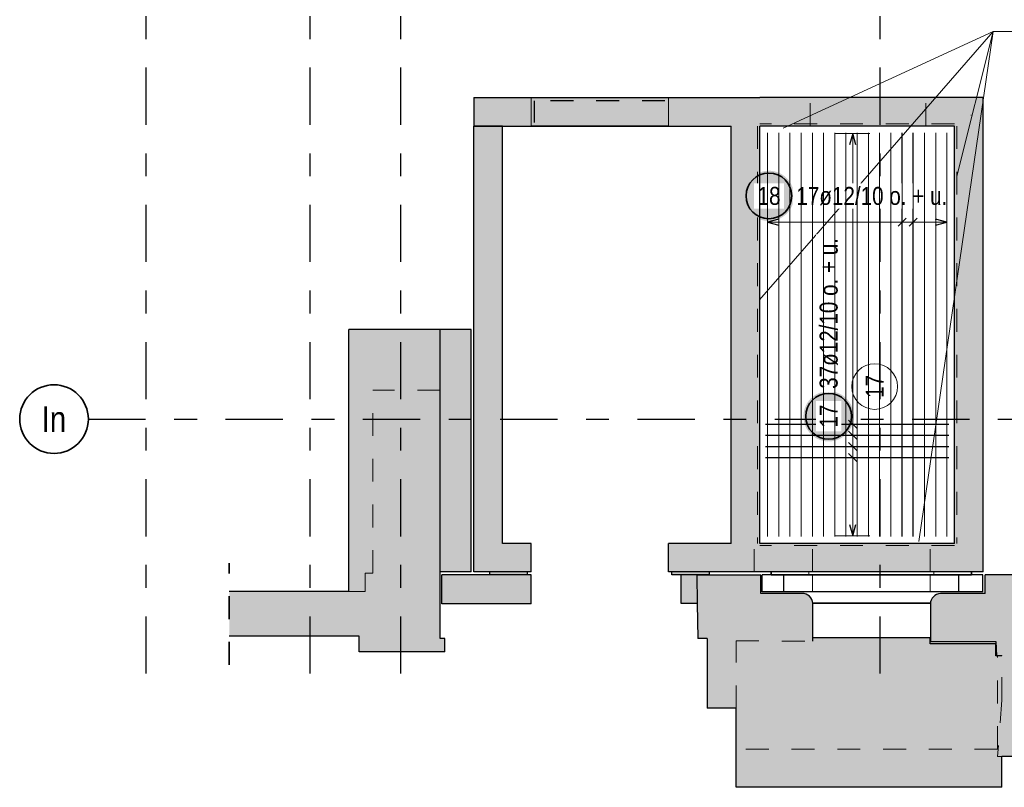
# Model space of a CAD drawing. Header units: millimetres. Extents: x -2.7 to 34.1, y -3.5 to 21.
# Tile 14 of 62: x 1.3 to 5.6, y 5.6 to 9. Entities that reach past the tile are written whole.
import ezdxf
from ezdxf.enums import TextEntityAlignment as Align

# ---------------------------------------------------------------- set-up
doc = ezdxf.new("R2010")
doc.units = ezdxf.units.MM
doc.linetypes.add('DASHDOTX2', pattern=[2, 1, -0.5, 0, -0.5])
doc.linetypes.add('HIDDEN', pattern=[0.375, 0.25, -0.125])
doc.layers.add('Achsen', color=7, linetype='Continuous', lineweight=20)
doc.layers.add('Schnittlinien', color=7, linetype='Continuous', lineweight=20)
doc.styles.add('Arial Narrow', font='ARIALN.TTF')

msp = doc.modelspace()

# ---------------------------------------------------------------- hatches: boundary and pattern name
at = {"lineweight": 25, "true_color": 0xcef2bf}
for points in [[(3.319617, 8.618062), (4.569619, 8.618089), (4.444619, 8.493086), (3.31962, 8.493062)], [(4.569619, 8.618089), (4.569619, 6.668059), (4.444619, 6.668059), (4.444619, 8.493086)], [(5.419622, 8.618062), (5.419622, 8.493062), (4.569619, 8.493062), (4.569619, 8.618062)], [(5.544622, 8.618062), (5.544622, 6.543059), (5.419622, 6.543057), (5.419622, 8.618062)], [(3.44462, 6.668059), (3.31962, 6.543059), (3.31962, 8.493062), (3.44462, 8.493062)], [(3.569399, 6.668059), (3.569399, 6.543059), (3.31962, 6.543059), (3.44462, 6.668059)], [(5.419622, 6.668059), (5.419622, 6.543057), (4.169399, 6.543059), (4.169399, 6.668059)]]:
    msp.add_hatch(color=254, dxfattribs=at).paths.add_polyline_path(points)
at = {"lineweight": 25, "true_color": 0xffffff}
for points in [[(4.718808, 8.187414), (4.718741, 8.191252), (4.71854, 8.195087), (4.718205, 8.198912), (4.717738, 8.202723), (4.717137, 8.206515), (4.716404, 8.210284), (4.715541, 8.214025), (4.714547, 8.217734), (4.713424, 8.221405), (4.712174, 8.225036), (4.710798, 8.22862), (4.709298, 8.232155), (4.707675, 8.235634), (4.705932, 8.239055), (4.704071, 8.242414), (4.702093, 8.245705), (4.700002, 8.248925), (4.6978, 8.25207), (4.695489, 8.255136), (4.693073, 8.25812), (4.690554, 8.261018), (4.687935, 8.263826), (4.685221, 8.266541), (4.682412, 8.269159), (4.679515, 8.271678), (4.676531, 8.274095), (4.673464, 8.276405), (4.670319, 8.278608), (4.667099, 8.280699), (4.663808, 8.282676), (4.66045, 8.284538), (4.657029, 8.286281), (4.653549, 8.287904), (4.650015, 8.289404), (4.64643, 8.29078), (4.6428, 8.29203), (4.639128, 8.293152), (4.635419, 8.294146), (4.631678, 8.29501), (4.627909, 8.295742), (4.624117, 8.296343), (4.620306, 8.296811), (4.616481, 8.297146), (4.612647, 8.297347), (4.608808, 8.297414), (4.604969, 8.297347), (4.601135, 8.297146), (4.59731, 8.296811), (4.593499, 8.296343), (4.589707, 8.295742), (4.585938, 8.29501), (4.582197, 8.294146), (4.578488, 8.293152), (4.574816, 8.29203), (4.571186, 8.29078), (4.567601, 8.289404), (4.564067, 8.287904), (4.560587, 8.286281), (4.557166, 8.284538), (4.553808, 8.282676), (4.550517, 8.280699), (4.547297, 8.278608), (4.544152, 8.276405), (4.541085, 8.274095), (4.538101, 8.271678), (4.535204, 8.269159), (4.532396, 8.266541), (4.529681, 8.263826), (4.527062, 8.261018), (4.524543, 8.25812), (4.522127, 8.255136), (4.519816, 8.25207), (4.517614, 8.248925), (4.515523, 8.245705), (4.513545, 8.242414), (4.511684, 8.239055), (4.509941, 8.235634), (4.508318, 8.232155), (4.506818, 8.22862), (4.505442, 8.225036), (4.504192, 8.221405), (4.503069, 8.217734), (4.502076, 8.214025), (4.501212, 8.210284), (4.500479, 8.206515), (4.499879, 8.202723), (4.499411, 8.198912), (4.499076, 8.195087), (4.498875, 8.191252), (4.498808, 8.187414), (4.498875, 8.183575), (4.499076, 8.17974), (4.499411, 8.175915), (4.499879, 8.172105), (4.500479, 8.168312), (4.501212, 8.164543), (4.502076, 8.160802), (4.503069, 8.157093), (4.504192, 8.153422), (4.505442, 8.149791), (4.506818, 8.146207), (4.508318, 8.142673), (4.509941, 8.139193), (4.511684, 8.135772), (4.513545, 8.132414), (4.515523, 8.129122), (4.517614, 8.125902), (4.519816, 8.122757), (4.522127, 8.119691), (4.524543, 8.116707), (4.527062, 8.113809), (4.529681, 8.111001), (4.532396, 8.108286), (4.535204, 8.105668), (4.538101, 8.103149), (4.541085, 8.100732), (4.544152, 8.098422), (4.547297, 8.096219), (4.550517, 8.094128), (4.553808, 8.092151), (4.557166, 8.090289), (4.560587, 8.088546), (4.564067, 8.086924), (4.567601, 8.085423), (4.571186, 8.084047), (4.574816, 8.082797), (4.578488, 8.081675), (4.582197, 8.080681), (4.585938, 8.079817), (4.589707, 8.079085), (4.593499, 8.078484), (4.59731, 8.078016), (4.601135, 8.077681), (4.604969, 8.077481), (4.608808, 8.077414), (4.612647, 8.077481), (4.616481, 8.077681), (4.620306, 8.078016), (4.624117, 8.078484), (4.627909, 8.079085), (4.631678, 8.079817), (4.635419, 8.080681), (4.639128, 8.081675), (4.6428, 8.082797), (4.64643, 8.084047), (4.650015, 8.085423), (4.653549, 8.086924), (4.657029, 8.088546), (4.66045, 8.090289), (4.663808, 8.092151), (4.667099, 8.094128), (4.670319, 8.096219), (4.673464, 8.098422), (4.676531, 8.100732), (4.679515, 8.103149), (4.682412, 8.105668), (4.685221, 8.108286), (4.687935, 8.111001), (4.690554, 8.113809), (4.693073, 8.116707), (4.695489, 8.119691), (4.6978, 8.122757), (4.700002, 8.125902), (4.702093, 8.129122), (4.704071, 8.132414), (4.705932, 8.135772), (4.707675, 8.139193), (4.709298, 8.142673), (4.710798, 8.146207), (4.712174, 8.149791), (4.713424, 8.153422), (4.714547, 8.157093), (4.715541, 8.160802), (4.716404, 8.164543), (4.717137, 8.168312), (4.717738, 8.172105), (4.718205, 8.175915), (4.71854, 8.17974)], [(4.979795, 7.223668), (4.979728, 7.227506), (4.979527, 7.231341), (4.979193, 7.235166), (4.978725, 7.238977), (4.978124, 7.242769), (4.977391, 7.246538), (4.976528, 7.250279), (4.975534, 7.253988), (4.974411, 7.257659), (4.973161, 7.26129), (4.971785, 7.264874), (4.970285, 7.268409), (4.968663, 7.271888), (4.966919, 7.275309), (4.965058, 7.278668), (4.963081, 7.281959), (4.960989, 7.285179), (4.958787, 7.288324), (4.956476, 7.29139), (4.95406, 7.294374), (4.951541, 7.297272), (4.948923, 7.30008), (4.946208, 7.302795), (4.9434, 7.305413), (4.940502, 7.307932), (4.937518, 7.310349), (4.934452, 7.312659), (4.931306, 7.314862), (4.928086, 7.316953), (4.924795, 7.31893), (4.921437, 7.320792), (4.918016, 7.322535), (4.914536, 7.324158), (4.911002, 7.325658), (4.907417, 7.327034), (4.903787, 7.328284), (4.900115, 7.329406), (4.896407, 7.3304), (4.892666, 7.331264), (4.888897, 7.331996), (4.885104, 7.332597), (4.881293, 7.333065), (4.877468, 7.3334), (4.873634, 7.3336), (4.869795, 7.333668), (4.865956, 7.3336), (4.862122, 7.3334), (4.858297, 7.333065), (4.854486, 7.332597), (4.850694, 7.331996), (4.846925, 7.331264), (4.843184, 7.3304), (4.839475, 7.329406), (4.835803, 7.328284), (4.832173, 7.327034), (4.828589, 7.325658), (4.825054, 7.324158), (4.821574, 7.322535), (4.818153, 7.320792), (4.814795, 7.31893), (4.811504, 7.316953), (4.808284, 7.314862), (4.805139, 7.312659), (4.802072, 7.310349), (4.799089, 7.307932), (4.796191, 7.305413), (4.793383, 7.302795), (4.790668, 7.30008), (4.788049, 7.297272), (4.78553, 7.294374), (4.783114, 7.29139), (4.780803, 7.288324), (4.778601, 7.285179), (4.77651, 7.281959), (4.774532, 7.278668), (4.772671, 7.275309), (4.770928, 7.271888), (4.769305, 7.268409), (4.767805, 7.264874), (4.766429, 7.26129), (4.765179, 7.257659), (4.764056, 7.253988), (4.763063, 7.250279), (4.762199, 7.246538), (4.761466, 7.242769), (4.760866, 7.238977), (4.760398, 7.235166), (4.760063, 7.231341), (4.759862, 7.227506), (4.759795, 7.223668), (4.759862, 7.219829), (4.760063, 7.215994), (4.760398, 7.212169), (4.760866, 7.208358), (4.761466, 7.204566), (4.762199, 7.200797), (4.763063, 7.197056), (4.764056, 7.193347), (4.765179, 7.189676), (4.766429, 7.186045), (4.767805, 7.182461), (4.769305, 7.178926), (4.770928, 7.175447), (4.772671, 7.172026), (4.774532, 7.168668), (4.77651, 7.165376), (4.778601, 7.162156), (4.780803, 7.159011), (4.783114, 7.155945), (4.78553, 7.152961), (4.788049, 7.150063), (4.790668, 7.147255), (4.793383, 7.14454), (4.796191, 7.141922), (4.799089, 7.139403), (4.802072, 7.136986), (4.805139, 7.134676), (4.808284, 7.132473), (4.811504, 7.130382), (4.814795, 7.128405), (4.818153, 7.126543), (4.821574, 7.1248), (4.825054, 7.123178), (4.828589, 7.121677), (4.832173, 7.120301), (4.835803, 7.119051), (4.839475, 7.117929), (4.843184, 7.116935), (4.846925, 7.116071), (4.850694, 7.115339), (4.854486, 7.114738), (4.858297, 7.11427), (4.862122, 7.113935), (4.865956, 7.113735), (4.869795, 7.113668), (4.873634, 7.113735), (4.877468, 7.113935), (4.881293, 7.11427), (4.885104, 7.114738), (4.888897, 7.115339), (4.892666, 7.116071), (4.896407, 7.116935), (4.900115, 7.117929), (4.903787, 7.119051), (4.907417, 7.120301), (4.911002, 7.121677), (4.914536, 7.123178), (4.918016, 7.1248), (4.921437, 7.126543), (4.924795, 7.128405), (4.928086, 7.130382), (4.931306, 7.132473), (4.934452, 7.134676), (4.937518, 7.136986), (4.940502, 7.139403), (4.9434, 7.141922), (4.946208, 7.14454), (4.948923, 7.147255), (4.951541, 7.150063), (4.95406, 7.152961), (4.956476, 7.155945), (4.958787, 7.159011), (4.960989, 7.162156), (4.963081, 7.165376), (4.965058, 7.168668), (4.966919, 7.172026), (4.968663, 7.175447), (4.970285, 7.178926), (4.971785, 7.182461), (4.973161, 7.186045), (4.974411, 7.189676), (4.975534, 7.193347), (4.976528, 7.197056), (4.977391, 7.200797), (4.978124, 7.204566), (4.978725, 7.208358), (4.979193, 7.212169), (4.979527, 7.215994)]]:
    msp.add_hatch(color=7, dxfattribs=at).paths.add_polyline_path(points)
at = {"lineweight": 25, "true_color": 0xf0f0f0}
for points in [[(3.172522, 7.603644), (3.172522, 6.537813), (2.843876, 6.537813), (2.843876, 6.456743), (2.772522, 6.456743), (2.772522, 7.603644)], [(5.966467, 6.797834), (6.119325, 6.697842), (6.07172, 6.633328), (5.998567, 6.496209), (5.963665, 6.392962), (5.944161, 6.294957), (5.936942, 6.195282), (5.936942, 5.735408), (5.607953, 5.735408), (5.6261, 5.982913), (5.6261, 6.17712), (5.603971, 6.176763), (5.60078, 6.238322), (5.31547, 6.239117), (5.314518, 6.402434), (5.31452, 6.403224), (5.314536, 6.404013), (5.314565, 6.404802), (5.314608, 6.405591), (5.314665, 6.406379), (5.314735, 6.407166), (5.314819, 6.407951), (5.314917, 6.408735), (5.315028, 6.409517), (5.315152, 6.410297), (5.31529, 6.411074), (5.315441, 6.41185), (5.315606, 6.412622), (5.315784, 6.413392), (5.315975, 6.414158), (5.31618, 6.414921), (5.316397, 6.41568), (5.316628, 6.416435), (5.316872, 6.417187), (5.317128, 6.417934), (5.317398, 6.418676), (5.31768, 6.419414), (5.317975, 6.420146), (5.318283, 6.420874), (5.318603, 6.421596), (5.318936, 6.422312), (5.31928, 6.423023), (5.319638, 6.423727), (5.320007, 6.424426), (5.320388, 6.425117), (5.320781, 6.425802), (5.321186, 6.42648), (5.321602, 6.427152), (5.322031, 6.427815), (5.32247, 6.428472), (5.322921, 6.42912), (5.323383, 6.429761), (5.323855, 6.430394), (5.324339, 6.431018), (5.324834, 6.431634), (5.325339, 6.432241), (5.325854, 6.43284), (5.32638, 6.433429), (5.326915, 6.434009), (5.327461, 6.43458), (5.328017, 6.435142), (5.328582, 6.435694), (5.329156, 6.436236), (5.32974, 6.436768), (5.330333, 6.437289), (5.330935, 6.437801), (5.331545, 6.438302), (5.332164, 6.438792), (5.332792, 6.439272), (5.333428, 6.439741), (5.334071, 6.440198), (5.334723, 6.440645), (5.335382, 6.44108), (5.336049, 6.441504), (5.336722, 6.441916), (5.337403, 6.442316), (5.338091, 6.442705), (5.338785, 6.443082), (5.339486, 6.443446), (5.340192, 6.443799), (5.340905, 6.444139), (5.341624, 6.444467), (5.342348, 6.444782), (5.343077, 6.445085), (5.343812, 6.445375), (5.344551, 6.445653), (5.345296, 6.445917), (5.346044, 6.446169), (5.346797, 6.446408), (5.347554, 6.446634), (5.348315, 6.446846), (5.349079, 6.447046), (5.349846, 6.447232), (5.350617, 6.447405), (5.351391, 6.447565), (5.352167, 6.447711), (5.352945, 6.447844), (5.353726, 6.447963), (5.354509, 6.448069), (5.355293, 6.448161), (5.356079, 6.44824), (5.356866, 6.448305), (5.357654, 6.448357), (5.358443, 6.448395), (5.359233, 6.448419), (5.553913, 6.448419), (5.553913, 6.53057), (5.674466, 6.530557), (5.674466, 6.707208), (5.879456, 6.707217), (5.958717, 6.804158)], [(3.19247, 6.252081), (3.192637, 6.194102), (2.817874, 6.194102), (2.817874, 6.261605), (2.250454, 6.261605), (2.250454, 6.456743), (2.843876, 6.456743), (2.843876, 6.537813), (3.172522, 6.537813), (3.172543, 6.530557), (3.172522, 6.530557), (3.172522, 6.252081)], [(4.800345, 6.404798), (4.800345, 6.240422), (4.465258, 6.241444), (4.465258, 5.946719), (4.339233, 5.946719), (4.339228, 6.251463), (4.297743, 6.251688), (4.294414, 6.529364), (4.573032, 6.529364), (4.573032, 6.448297), (4.753901, 6.448297), (4.754659, 6.44834), (4.755417, 6.448369), (4.756176, 6.448386), (4.756935, 6.44839), (4.757693, 6.44838), (4.758452, 6.448357), (4.75921, 6.448321), (4.759967, 6.448271), (4.760723, 6.448209), (4.761478, 6.448133), (4.762232, 6.448044), (4.762984, 6.447942), (4.763734, 6.447827), (4.764482, 6.447699), (4.765227, 6.447558), (4.76597, 6.447404), (4.76671, 6.447237), (4.767448, 6.447058), (4.768181, 6.446865), (4.768912, 6.44666), (4.769639, 6.446442), (4.770362, 6.446211), (4.77108, 6.445968), (4.771795, 6.445712), (4.772505, 6.445444), (4.77321, 6.445164), (4.77391, 6.444871), (4.774605, 6.444567), (4.775294, 6.44425), (4.775978, 6.443921), (4.776656, 6.443581), (4.777328, 6.443228), (4.777994, 6.442864), (4.778654, 6.442489), (4.779306, 6.442102), (4.779952, 6.441704), (4.780591, 6.441294), (4.781223, 6.440874), (4.781847, 6.440442), (4.782464, 6.44), (4.783072, 6.439547), (4.783673, 6.439084), (4.784266, 6.43861), (4.78485, 6.438126), (4.785426, 6.437632), (4.785993, 6.437128), (4.786552, 6.436614), (4.787101, 6.436091), (4.787641, 6.435558), (4.788172, 6.435015), (4.788693, 6.434464), (4.789204, 6.433903), (4.789706, 6.433334), (4.790198, 6.432756), (4.790679, 6.43217), (4.791151, 6.431575), (4.791612, 6.430972), (4.792062, 6.430362), (4.792502, 6.429743), (4.79293, 6.429117), (4.793348, 6.428484), (4.793755, 6.427843), (4.79415, 6.427196), (4.794535, 6.426541), (4.794907, 6.42588), (4.795269, 6.425213), (4.795618, 6.42454), (4.795956, 6.42386), (4.796282, 6.423175), (4.796596, 6.422484), (4.796897, 6.421788), (4.797187, 6.421086), (4.797464, 6.42038), (4.797729, 6.419669), (4.797982, 6.418954), (4.798222, 6.418234), (4.79845, 6.41751), (4.798665, 6.416782), (4.798867, 6.416051), (4.799057, 6.415316), (4.799233, 6.414578), (4.799397, 6.413837), (4.799548, 6.413094), (4.799686, 6.412348), (4.799811, 6.411599), (4.799923, 6.410849), (4.800021, 6.410096), (4.800107, 6.409342), (4.80018, 6.408587), (4.800239, 6.407831), (4.800285, 6.407073), (4.800318, 6.406315), (4.800338, 6.405557)], [(5.6261, 5.735408), (5.6261, 5.601067), (4.465258, 5.601067), (4.465258, 6.241444), (4.800345, 6.240422), (4.800345, 6.254217), (5.313856, 6.254217), (5.313856, 6.229217), (5.60078, 6.229217), (5.60078, 6.176763), (5.6261, 6.176763), (5.6261, 5.982913), (5.607953, 5.735408)]]:
    msp.add_hatch(color=7, dxfattribs=at).paths.add_polyline_path(points)
at = {"lineweight": 25, "true_color": 0xd7ffd7}
for points in [[(3.307119, 7.603644), (3.307119, 6.543059), (3.172522, 6.543059), (3.172522, 7.603644)], [(3.42712, 6.403782), (3.17997, 6.403782), (3.17997, 6.530559), (3.42712, 6.530557)], [(3.569399, 6.530559), (3.569399, 6.403782), (3.42712, 6.403782), (3.42712, 6.530557)], [(4.294399, 6.530559), (4.295898, 6.405559), (4.225239, 6.405559), (4.225239, 6.530559)]]:
    msp.add_hatch(color=254, dxfattribs=at).paths.add_polyline_path(points)
at = {"lineweight": 25, "true_color": 0xff0000}
for points in [[(3.554399, 6.543057), (3.554399, 6.530557), (3.389399, 6.530557), (3.389399, 6.543057)], [(4.349399, 6.543057), (4.349399, 6.530557), (4.184399, 6.530557), (4.184399, 6.543057)]]:
    msp.add_hatch(color=1, dxfattribs=at).paths.add_polyline_path(points)

# ---------------------------------------------------------------- linework, layer by layer
at = {"color": 6, "linetype": 'Continuous', "lineweight": 13}
for p, q in [((5.58876, 8.906121), (4.567457, 7.732642)), ((5.58876, 8.906121), (4.671473, 8.483109)), ((5.58876, 8.906121), (5.263692, 6.675384)), ((5.58876, 8.906121), (5.429632, 8.274147)), ((7.288106, 8.906121), (5.58876, 8.906121))]:
    msp.add_line(p, q, dxfattribs=at)
at = {"color": 7, "linetype": 'HIDDEN', "lineweight": 18, "ltscale": 0.25}
for p, q in [((4.16962, 8.618062), (3.56962, 8.618062)), ((3.56962, 8.493067), (3.56962, 8.618062)), ((3.569622, 8.618067), (3.569625, 8.493067)), ((4.16962, 8.61808), (4.169622, 8.49308)), ((4.16962, 8.49308), (4.16962, 8.618062)), ((4.789619, 8.493062), (4.789619, 8.618062)), ((5.294619, 8.493062), (5.294619, 8.618062)), ((3.172522, 7.337807), (2.877529, 7.337807)), ((2.877529, 6.537813), (2.877529, 7.337807)), ((4.544619, 6.543059), (4.544619, 6.668059)), ((4.798857, 6.543059), (4.798857, 6.668059)), ((5.313856, 6.543059), (5.313856, 6.668059)), ((4.783857, 6.530557), (4.783857, 6.543057)), ((5.328856, 6.530557), (5.328856, 6.543057)), ((2.877529, 6.537813), (2.843876, 6.537813)), ((2.843876, 6.456743), (2.843876, 6.537813)), ((4.798857, 6.455559), (4.798857, 6.530559)), ((5.313856, 6.455559), (5.313856, 6.530559)), ((2.843876, 6.456743), (2.772522, 6.456743)), ((4.798857, 6.240426), (4.798857, 6.41609)), ((4.465258, 5.946719), (4.465258, 6.241444)), ((4.465258, 6.241444), (4.800345, 6.240422)), ((4.800345, 6.240422), (4.800345, 6.254217)), ((5.607953, 5.768304), (5.607953, 6.176763)), ((5.6261, 5.982913), (5.6261, 6.176763)), ((5.6261, 5.982913), (5.607953, 5.735408)), ((5.607953, 5.768304), (4.465258, 5.768304)), ((5.6261, 5.735408), (5.607953, 5.735408))]:
    msp.add_line(p, q, dxfattribs=at)
at = {"color": 2, "linetype": 'Continuous', "lineweight": 35}
for p, q in [((4.16962, 8.493062), (3.56962, 8.493062)), ((5.314845, 6.406979), (4.799999, 6.406979)), ((5.607953, 6.176763), (5.607953, 6.176827))]:
    msp.add_line(p, q, dxfattribs=at)
at = {"color": 6, "linetype": 'HIDDEN', "lineweight": 13, "ltscale": 0.25}
for p, q in [((4.559619, 8.493062), (4.559619, 6.668059)), ((5.419622, 8.503062), (4.569619, 8.503062)), ((5.429622, 8.493062), (5.429622, 6.668059)), ((5.419622, 6.658059), (4.569619, 6.658059))]:
    msp.add_line(p, q, dxfattribs=at)
at = {"color": 9, "linetype": 'Continuous', "lineweight": 0, "ltscale": 2}
msp.add_line((4.700619, 6.698059), (4.700619, 8.463062), dxfattribs=at)
at = {"color": 5, "linetype": 'Continuous', "lineweight": 18, "ltscale": 2}
for p, q in [((5.05, 8.460062), (4.9, 8.460062)), ((4.975, 6.701059), (4.975, 8.460062)), ((4.602619, 8.147701), (4.602619, 7.997701)), ((5.190621, 7.997701), (5.190621, 8.147701)), ((5.239622, 7.997701), (5.239622, 8.147701)), ((5.386622, 7.997701), (5.386622, 8.147701)), ((4.9, 7.189671), (5.05, 7.189671)), ((4.9, 7.14081), (5.05, 7.14081)), ((4.9, 7.091949), (5.05, 7.091949)), ((4.9, 7.043087), (5.05, 7.043087)), ((4.9, 6.701059), (5.05, 6.701059))]:
    msp.add_line(p, q, dxfattribs=at)
at = {"color": 3, "linetype": 'Continuous', "lineweight": 25, "ltscale": 2}
for p, q in [((4.975, 8.460062), (4.961603, 8.410062)), ((4.988397, 8.410062), (4.975, 8.460062)), ((5.190621, 6.698059), (5.190621, 8.463062)), ((5.239622, 6.698059), (5.239622, 8.463062)), ((5.172944, 8.055024), (5.208299, 8.090379)), ((5.221944, 8.055024), (5.257299, 8.090379)), ((4.652619, 8.086099), (4.602619, 8.072701)), ((4.602619, 8.072701), (4.652619, 8.059304)), ((5.386622, 8.072701), (5.336622, 8.086099)), ((5.336622, 8.059304), (5.386622, 8.072701)), ((4.594619, 7.189671), (5.394622, 7.189671)), ((4.957322, 7.207349), (4.992678, 7.171993)), ((4.957322, 7.158487), (4.992678, 7.123132)), ((4.594619, 7.14081), (5.394622, 7.14081)), ((4.957322, 7.109626), (4.992678, 7.074271)), ((4.594619, 7.091949), (5.394622, 7.091949)), ((4.957322, 7.060765), (4.992678, 7.02541)), ((4.594619, 7.043087), (5.394622, 7.043087)), ((4.961603, 6.751059), (4.975, 6.701059)), ((4.975, 6.701059), (4.988397, 6.751059))]:
    msp.add_line(p, q, dxfattribs=at)
at = {"color": 3, "linetype": 'Continuous', "lineweight": 25}
for p, q in [((3.172522, 7.603644), (2.772522, 7.603644)), ((2.772522, 6.456743), (2.772522, 7.603644)), ((3.172522, 6.537813), (3.172522, 6.543059)), ((3.172543, 6.530557), (3.172522, 6.537813)), ((3.172522, 6.252081), (3.172522, 6.530557)), ((4.573032, 6.529364), (4.294414, 6.529364)), ((4.573032, 6.448297), (4.573032, 6.529364)), ((5.553913, 6.448419), (5.553913, 6.53057)), ((5.674466, 6.530557), (5.553913, 6.53057)), ((2.772522, 6.456743), (2.250454, 6.456743)), ((4.753901, 6.448297), (4.573032, 6.448297)), ((5.553913, 6.448419), (5.359233, 6.448419)), ((4.295898, 6.405559), (4.297743, 6.251688)), ((4.800345, 6.254217), (4.800345, 6.404798)), ((5.314518, 6.402434), (5.31547, 6.239117)), ((2.817874, 6.261605), (2.250454, 6.261605)), ((2.817874, 6.194102), (2.817874, 6.261605)), ((3.19247, 6.252081), (3.172522, 6.252081)), ((3.192637, 6.194102), (3.19247, 6.252081)), ((4.339228, 6.251463), (4.297743, 6.251688)), ((4.339228, 6.251463), (4.339233, 5.946719)), ((5.313856, 6.254217), (4.800345, 6.254217)), ((5.313856, 6.229217), (5.313856, 6.254217)), ((5.31547, 6.239117), (5.60078, 6.238322)), ((5.60078, 6.229217), (5.313856, 6.229217)), ((5.60078, 6.238322), (5.603971, 6.176763)), ((5.60078, 6.176763), (5.60078, 6.229217)), ((3.192637, 6.194102), (2.817874, 6.194102)), ((5.6261, 6.176763), (5.60078, 6.176763)), ((5.603971, 6.176763), (5.6261, 6.17712)), ((5.6261, 6.176763), (5.6261, 6.17712)), ((4.465258, 5.946719), (4.339233, 5.946719)), ((4.465258, 5.601067), (4.465258, 5.946719)), ((5.936942, 5.735408), (5.6261, 5.735408)), ((5.6261, 5.601067), (5.6261, 5.735408)), ((5.6261, 5.601067), (4.465258, 5.601067))]:
    msp.add_line(p, q, dxfattribs=at)
at = {"color": 2, "linetype": 'HIDDEN', "lineweight": 35, "ltscale": 0.25}
msp.add_line((2.250454, 6.136605), (2.250454, 6.581743), dxfattribs=at)
at = {"color": 9, "linetype": 'Continuous', "lineweight": 0}
for centre in [(5.492122, 8.54056), (3.42712, 6.530557)]:
    msp.add_circle(centre, 0.000555, dxfattribs=at)
at = {"color": 2, "linetype": 'Continuous', "lineweight": 35, "ltscale": 2}
for centre in [(4.608808, 8.187414), (4.869795, 7.223668)]:
    msp.add_circle(centre, 0.1, dxfattribs=at)
at = {"color": 9, "linetype": 'Continuous', "lineweight": 0, "ltscale": 2}
msp.add_circle((5.070972, 7.353592), 0.1, dxfattribs=at)
at = {"color": 3, "linetype": 'Continuous', "lineweight": 25}
for centre, radius, start, end in [((4.756753, 6.404798), 0.043592, 0, 93.750117), ((5.360247, 6.4027), 0.04573, 91.270638, 180.334257)]:
    msp.add_arc(centre, radius, start, end, dxfattribs=at)
at = {"layer": 'Achsen', "color": 3, "linetype": 'DASHDOTX2', "lineweight": 25, "ltscale": 0.25}
for p, q in [((1.885894, 19.548436), (1.885894, 6.034417)), ((2.603394, 19.548436), (2.603394, 6.034417)), ((2.998394, 19.548436), (2.998394, 6.034417)), ((5.093394, 19.548436), (5.093394, 6.034417)), ((1.634894, 7.21135), (6.461561, 7.21135))]:
    msp.add_line(p, q, dxfattribs=at)
at = {"layer": 'Achsen', "color": 3, "linetype": 'HIDDEN', "lineweight": 25, "ltscale": 0.25}
for p in [(4.15462, 8.603062), (3.58462, 8.508062)]:
    msp.add_line(p, (3.58462, 8.603062), dxfattribs=at)
at = {"layer": 'Achsen', "color": 2, "linetype": 'Continuous', "lineweight": 35}
for p, q in [((4.618857, 6.530557), (4.618857, 6.543057)), ((5.493856, 6.530557), (5.493856, 6.543057)), ((4.783857, 6.530557), (4.618857, 6.530557)), ((5.328856, 6.530557), (4.783857, 6.530557)), ((5.493856, 6.530557), (5.328856, 6.530557))]:
    msp.add_line(p, q, dxfattribs=at)
at = {"layer": 'Achsen', "color": 3, "linetype": 'Continuous', "lineweight": 25}
for p, q in [((4.578857, 6.455559), (4.578857, 6.530559)), ((4.618857, 6.530557), (4.578857, 6.530557)), ((4.673857, 6.455559), (4.673857, 6.530559)), ((5.438856, 6.455559), (5.438856, 6.530559)), ((5.543856, 6.530557), (5.493856, 6.530557)), ((5.543856, 6.455559), (5.543856, 6.530559)), ((4.673857, 6.455559), (4.578857, 6.455559)), ((5.438856, 6.455559), (4.673857, 6.455559)), ((5.543856, 6.455559), (5.438856, 6.455559))]:
    msp.add_line(p, q, dxfattribs=at)
at = {"layer": 'Achsen', "color": 2, "linetype": 'Continuous', "lineweight": 35}
msp.add_circle((1.484894, 7.21135), 0.15, dxfattribs=at)
at = {"layer": 'Schnittlinien', "color": 3, "linetype": 'Continuous', "lineweight": 25}
for p, q in [((3.319617, 8.618062), (4.569619, 8.618089)), ((3.319617, 8.618062), (3.31962, 8.493062)), ((5.419622, 8.618062), (4.569619, 8.618062)), ((5.544622, 8.618062), (5.419622, 8.618062)), ((5.544622, 6.543059), (5.544622, 8.618062)), ((3.31962, 8.493062), (4.444619, 8.493086)), ((3.44462, 8.493062), (3.31962, 8.493062)), ((3.31962, 6.543059), (3.31962, 8.493062)), ((3.44462, 6.668059), (3.44462, 8.493062)), ((4.444619, 6.668059), (4.444619, 8.493086)), ((5.419622, 8.493062), (4.569619, 8.493062)), ((3.307119, 7.603644), (3.172522, 7.603644)), ((3.172522, 6.543059), (3.172522, 7.603644)), ((3.307119, 6.543059), (3.307119, 7.603644)), ((3.569399, 6.668059), (3.44462, 6.668059)), ((3.569399, 6.543059), (3.569399, 6.668059)), ((4.444619, 6.668059), (4.169399, 6.668059)), ((4.169399, 6.543059), (4.169399, 6.668059)), ((5.419622, 6.668059), (4.569619, 6.668059)), ((3.307119, 6.543057), (3.172522, 6.543057)), ((3.389399, 6.543057), (3.31962, 6.543057)), ((3.554399, 6.543057), (3.389399, 6.543057)), ((3.389399, 6.530557), (3.389399, 6.543057)), ((3.569399, 6.543057), (3.554399, 6.543057)), ((3.554399, 6.530557), (3.554399, 6.543057)), ((4.184399, 6.543057), (4.169399, 6.543057)), ((4.349399, 6.543057), (4.184399, 6.543057)), ((4.184399, 6.530557), (4.184399, 6.543057)), ((5.419622, 6.543057), (4.349399, 6.543057)), ((4.349399, 6.530557), (4.349399, 6.543057)), ((5.544622, 6.543057), (5.419622, 6.543057)), ((3.17997, 6.403782), (3.17997, 6.530559)), ((3.389399, 6.530557), (3.17997, 6.530557)), ((3.554399, 6.530557), (3.389399, 6.530557)), ((3.569399, 6.530557), (3.554399, 6.530557)), ((3.569399, 6.403782), (3.569399, 6.530559)), ((4.349399, 6.530557), (4.184399, 6.530557)), ((4.225239, 6.405559), (4.225239, 6.530559)), ((4.294399, 6.530559), (4.295898, 6.405559)), ((3.42712, 6.403782), (3.17997, 6.403782)), ((3.569399, 6.403782), (3.42712, 6.403782)), ((4.295898, 6.405559), (4.225239, 6.405559))]:
    msp.add_line(p, q, dxfattribs=at)

# ---------------------------------------------------------------- texts
at = {"color": 9, "lineweight": 0, "insert": (5.031597, 7.303979), "char_height": 0.07875, "attachment_point": 1, "rotation": 90, "line_spacing_factor": 0.9, "style": 'Arial Narrow'}
msp.add_mtext('17', dxfattribs=at)
at = {"layer": 'Achsen', "color": 4, "lineweight": 50, "style": 'Arial Narrow'}
msp.add_text('In', height=0.1125, dxfattribs=at).set_placement((1.484502, 7.21135), align=Align.MIDDLE_CENTER)

# ---------------------------------------------------------------- next in the draw order: texts
at = {"color": 2, "lineweight": 35, "insert": (4.559196, 8.226789), "char_height": 0.07875, "attachment_point": 1, "line_spacing_factor": 0.9, "style": 'Arial Narrow', "bg_fill": 3, "box_fill_scale": 1.2, "bg_fill_color": 256, "bg_fill_true_color": 13158600, "bg_fill_transparency": 0}
msp.add_mtext('18', dxfattribs=at)
at = {"color": 2, "lineweight": 35, "char_height": 0.07875, "attachment_point": 1, "rotation": 90, "line_spacing_factor": 0.9, "style": 'Arial Narrow', "bg_fill": 3, "box_fill_scale": 1.2, "bg_fill_color": 256, "bg_fill_true_color": 13158600, "bg_fill_transparency": 0}
for s, insert in [('37ø12/10 o. + u.', (4.83042, 7.343668)), ('17', (4.83042, 7.174055))]:
    msp.add_mtext(s, dxfattribs=dict(at, insert=insert))

# ---------------------------------------------------------------- next in the draw order: linework, layer by layer
at = {"color": 9, "linetype": 'Continuous', "lineweight": 0, "ltscale": 2}
for p, q in [((4.602619, 6.698059), (4.602619, 8.463062)), ((4.651619, 6.698059), (4.651619, 8.463062))]:
    msp.add_line(p, q, dxfattribs=at)
at = {"color": 5, "linetype": 'Continuous', "lineweight": 18, "ltscale": 2}
msp.add_line((5.386622, 8.072701), (4.602619, 8.072701), dxfattribs=at)
at = {"layer": 'Schnittlinien', "color": 3, "linetype": 'Continuous', "lineweight": 25}
msp.add_line((4.569619, 6.668059), (4.569619, 8.493062), dxfattribs=at)

# ---------------------------------------------------------------- next in the draw order: texts
at = {"color": 2, "lineweight": 35, "insert": (4.728808, 8.226789), "char_height": 0.07875, "attachment_point": 1, "line_spacing_factor": 0.9, "style": 'Arial Narrow', "bg_fill": 3, "box_fill_scale": 1.2, "bg_fill_color": 256, "bg_fill_true_color": 13158600, "bg_fill_transparency": 0}
msp.add_mtext('17ø12/10 o. + u.', dxfattribs=at)

# ---------------------------------------------------------------- next in the draw order: linework, layer by layer
at = {"color": 9, "linetype": 'Continuous', "lineweight": 0, "ltscale": 2}
for p, q in [((4.749619, 6.698059), (4.749619, 8.463062)), ((4.79862, 6.698059), (4.79862, 8.463062)), ((4.84762, 6.698059), (4.84762, 8.463062)), ((4.89662, 6.698059), (4.89662, 8.463062)), ((4.94562, 6.698059), (4.94562, 8.463062)), ((4.994621, 6.698059), (4.994621, 8.463062)), ((5.043621, 6.698059), (5.043621, 8.463062)), ((5.092621, 6.698059), (5.092621, 8.463062)), ((5.141621, 6.698059), (5.141621, 8.463062)), ((5.190621, 6.698059), (5.190621, 8.463062)), ((5.239622, 6.698059), (5.239622, 8.463062)), ((5.288622, 6.698059), (5.288622, 8.463062)), ((5.337622, 6.698059), (5.337622, 8.463062)), ((5.386622, 6.698059), (5.386622, 8.463062))]:
    msp.add_line(p, q, dxfattribs=at)
at = {"layer": 'Schnittlinien', "color": 3, "linetype": 'Continuous', "lineweight": 25}
msp.add_line((5.419622, 6.668059), (5.419622, 8.493062), dxfattribs=at)

doc.saveas('drawing.dxf')
